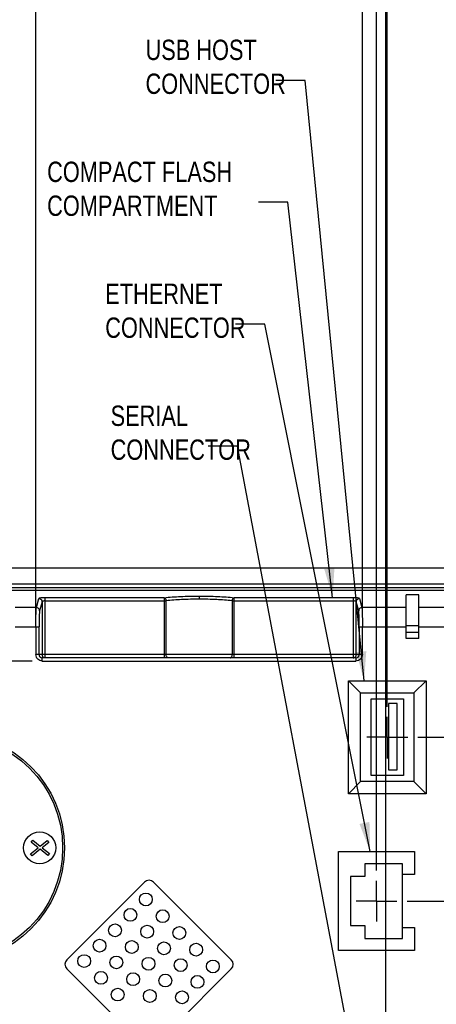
# Model space of a CAD drawing. Header units: inches. Extents: x 0 to 34, y 0 to 22.
# Tile 18 of 21: x 24.3 to 26.8, y 11 to 17. Entities that reach past the tile are written whole.
import ezdxf

# ---------------------------------------------------------------- set-up
doc = ezdxf.new("R2010")
doc.units = ezdxf.units.IN
doc.header["$LTSCALE"] = 1.87
doc.header["$MEASUREMENT"] = 0
doc.linetypes.add('CENTER', pattern=[0.6, 0.375, -0.075, 0.075, -0.075])
doc.layers.get('0').update_dxf_attribs({"linetype": 'CONTINUOUS'})
for name, color, linetype in [('DEFAULT_1', 7, 'CENTER'), ('DETAIL', 7, 'CONTINUOUS'), ('DIMENSIONS', 7, 'CONTINUOUS')]:
    doc.layers.add(name, color=color, linetype=linetype)
doc.styles.get("Standard").update_dxf_attribs({"font": 'txt', "width": 0.8})
doc.dimstyles.new('DIMSTYLE_1', dxfattribs={"dimtxt": 0.125, "dimasz": 0.18, "dimexe": 0.18, "dimexo": 0.0625, "dimgap": 0.09, "dimtad": 0, "dimtih": 1, "dimtoh": 1, "dimdec": 1, "dimdsep": 46, "dimtxsty": 'STANDARD', "dimblk": '_FILLED', "dimblk1": '_FILLED', "dimblk2": '_FILLED', "dimcen": 0.09, "dimadec": 0, "dimazin": 0, "dimtp": 0.1, "dimtm": 0.1, "dimtfac": 1, "dimtdec": 1, "dimtofl": 0, "dimtmove": 0, "dimatfit": 3, "dimldrblk": '_FILLED', "dimfxl": 1, "dimtolj": 1, "dimarcsym": 0})

# ---------------------------------------------------------------- blocks, each defined once
blk = doc.blocks.new('_FILLED')
at = {"color": 0, "linetype": 'BYBLOCK'}
blk.add_solid([(0, 0), (-1, 0.174), (-1, -0.174)], dxfattribs=at)
blk = doc.blocks.new('*D20')
at = {"layer": 'DIMENSIONS', "color": 2, "linetype": 'CONTINUOUS'}
for p, q in [((26.5409, 12.8052), (26.5409, 18.2817)), ((28.5393, 13.6405), (28.5393, 18.2817)), ((26.5409, 18.1567), (26.1809, 18.1567)), ((28.5393, 18.1567), (28.8993, 18.1567))]:
    blk.add_line(p, q, dxfattribs=at)
at = {"layer": 'DIMENSIONS', "color": 2, "linetype": 'CONTINUOUS', "xscale": 0.18, "yscale": 0.18, "zscale": 0.18}
blk.add_blockref('_FILLED', (26.5409, 18.1567), dxfattribs=at)
at = {"layer": 'DIMENSIONS', "color": 2, "linetype": 'CONTINUOUS', "xscale": 0.18, "yscale": 0.18, "zscale": 0.18, "rotation": 180}
blk.add_blockref('_FILLED', (28.5393, 18.1567), dxfattribs=at)
at = {"layer": 'DIMENSIONS', "color": 2, "linetype": 'CONTINUOUS', "width": 0.8}
for s, p in [('[', (27.5091, 18.0942)), (']', (28.0091, 18.0942)), ('50.8', (26.9841, 18.0942)), ('2.00', (27.6091, 18.0942))]:
    blk.add_text(s, height=0.125, dxfattribs=at).set_placement(p)
blk = doc.blocks.new('*D21')
at = {"layer": 'DIMENSIONS', "color": 2, "linetype": 'CONTINUOUS'}
for p, q in [((26.4744, 18.2817), (26.4744, 19.7817)), ((28.5393, 13.6405), (28.5393, 19.7817)), ((26.4744, 19.6567), (26.8581, 19.6567)), ((28.5393, 19.6567), (28.1081, 19.6567)), ((26.4744, 11.7974), (26.4744, 18.0317))]:
    blk.add_line(p, q, dxfattribs=at)
at = {"layer": 'DIMENSIONS', "color": 2, "linetype": 'CONTINUOUS', "xscale": 0.18, "yscale": 0.18, "zscale": 0.18, "rotation": 180}
blk.add_blockref('_FILLED', (26.4744, 19.6567), dxfattribs=at)
at = {"layer": 'DIMENSIONS', "color": 2, "linetype": 'CONTINUOUS', "xscale": 0.18, "yscale": 0.18, "zscale": 0.18}
blk.add_blockref('_FILLED', (28.5393, 19.6567), dxfattribs=at)
at = {"layer": 'DIMENSIONS', "color": 2, "linetype": 'CONTINUOUS', "width": 0.8}
for s, p in [('52.5', (26.9206, 19.5942)), ('[', (27.4456, 19.5942)), ('2.07', (27.5456, 19.5942)), (']', (27.9456, 19.5942))]:
    blk.add_text(s, height=0.125, dxfattribs=at).set_placement(p)
blk = doc.blocks.new('*D22')
at = {"layer": 'DIMENSIONS', "color": 2, "linetype": 'CONTINUOUS'}
for p, q in [((26.5317, 18.2817), (26.5317, 19.0317)), ((28.5393, 13.6405), (28.5393, 19.0317)), ((26.5317, 18.9067), (26.9602, 18.9067)), ((28.5393, 18.9067), (28.0102, 18.9067)), ((26.5317, 10.5115), (26.5317, 18.0317))]:
    blk.add_line(p, q, dxfattribs=at)
at = {"layer": 'DIMENSIONS', "color": 2, "linetype": 'CONTINUOUS', "xscale": 0.18, "yscale": 0.18, "zscale": 0.18, "rotation": 180}
blk.add_blockref('_FILLED', (26.5317, 18.9067), dxfattribs=at)
at = {"layer": 'DIMENSIONS', "color": 2, "linetype": 'CONTINUOUS', "xscale": 0.18, "yscale": 0.18, "zscale": 0.18}
blk.add_blockref('_FILLED', (28.5393, 18.9067), dxfattribs=at)
at = {"layer": 'DIMENSIONS', "color": 2, "linetype": 'CONTINUOUS', "width": 0.8}
for s, p in [('51', (27.0227, 18.8442)), ('[', (27.3477, 18.8442)), ('2.01', (27.4477, 18.8442)), (']', (27.8477, 18.8442))]:
    blk.add_text(s, height=0.125, dxfattribs=at).set_placement(p)
blk = doc.blocks.new('*D24')
at = {"layer": 'DIMENSIONS', "color": 2, "linetype": 'CONTINUOUS'}
for p, q in [((30.3149, 13.5583), (30.3149, 13.9183)), ((28.3854, 13.5583), (30.4399, 13.5583)), ((26.7284, 12.6177), (29.4399, 12.6177)), ((29.6899, 12.6177), (30.4399, 12.6177)), ((30.3149, 12.6177), (30.3149, 12.2577))]:
    blk.add_line(p, q, dxfattribs=at)
at = {"layer": 'DIMENSIONS', "color": 2, "linetype": 'CONTINUOUS', "xscale": 0.18, "yscale": 0.18, "zscale": 0.18}
for p, rotation in [((30.3149, 13.5583), 270), ((30.3149, 12.6177), 90)]:
    blk.add_blockref('_FILLED', p, dxfattribs=dict(at, rotation=rotation))
at = {"layer": 'DIMENSIONS', "color": 2, "linetype": 'CONTINUOUS', "width": 0.8}
for s, p in [('23.9', (30.0649, 13.2234)), ('[', (30.0649, 13.0359)), ('.94', (30.1649, 13.0359)), (']', (30.4649, 13.0359))]:
    blk.add_text(s, height=0.125, dxfattribs=at).set_placement(p)
blk = doc.blocks.new('*D25')
at = {"layer": 'DIMENSIONS', "color": 2, "linetype": 'CONTINUOUS'}
for p, q in [((28.3854, 13.5583), (31.9399, 13.5583)), ((31.8149, 13.5583), (31.8149, 13.1728)), ((31.8149, 11.6099), (31.8149, 12.7353)), ((26.6619, 11.6099), (31.9399, 11.6099))]:
    blk.add_line(p, q, dxfattribs=at)
at = {"layer": 'DIMENSIONS', "color": 2, "linetype": 'CONTINUOUS', "xscale": 0.18, "yscale": 0.18, "zscale": 0.18}
for p, rotation in [((31.8149, 13.5583), 90), ((31.8149, 11.6099), 270)]:
    blk.add_blockref('_FILLED', p, dxfattribs=dict(at, rotation=rotation))
at = {"layer": 'DIMENSIONS', "color": 2, "linetype": 'CONTINUOUS', "width": 0.8}
for s, p in [('49.5', (31.5149, 12.9853)), ('[', (31.5149, 12.7978)), ('1.95', (31.6149, 12.7978)), (']', (32.0149, 12.7978))]:
    blk.add_text(s, height=0.125, dxfattribs=at).set_placement(p)
blk = doc.blocks.new('*D28')
at = {"layer": 'DIMENSIONS', "color": 2, "linetype": 'CONTINUOUS'}
for p, q in [((20.9606, 13.5028), (20.9606, 17.5317)), ((24.3812, 13.3596), (24.3812, 17.5317)), ((20.9606, 17.4067), (21.9839, 17.4067)), ((24.3812, 17.4067), (23.2339, 17.4067))]:
    blk.add_line(p, q, dxfattribs=at)
at = {"layer": 'DIMENSIONS', "color": 2, "linetype": 'CONTINUOUS', "xscale": 0.18, "yscale": 0.18, "zscale": 0.18, "rotation": 180}
blk.add_blockref('_FILLED', (20.9606, 17.4067), dxfattribs=at)
at = {"layer": 'DIMENSIONS', "color": 2, "linetype": 'CONTINUOUS', "xscale": 0.18, "yscale": 0.18, "zscale": 0.18}
blk.add_blockref('_FILLED', (24.3812, 17.4067), dxfattribs=at)
at = {"layer": 'DIMENSIONS', "color": 2, "linetype": 'CONTINUOUS', "width": 0.8}
for s, p in [('86.9', (22.0464, 17.3442)), ('[', (22.5714, 17.3442)), ('3.42', (22.6714, 17.3442)), (']', (23.0714, 17.3442))]:
    blk.add_text(s, height=0.125, dxfattribs=at).set_placement(p)
blk = doc.blocks.new('*D29')
at = {"layer": 'DIMENSIONS', "color": 2, "linetype": 'CONTINUOUS'}
for p, q in [((24.3812, 13.3596), (24.3812, 17.5317)), ((26.3877, 13.3596), (26.3877, 17.5317)), ((24.3812, 17.4067), (24.8855, 17.4067)), ((26.3877, 17.4067), (25.9355, 17.4067))]:
    blk.add_line(p, q, dxfattribs=at)
at = {"layer": 'DIMENSIONS', "color": 2, "linetype": 'CONTINUOUS', "xscale": 0.18, "yscale": 0.18, "zscale": 0.18, "rotation": 180}
blk.add_blockref('_FILLED', (24.3812, 17.4067), dxfattribs=at)
at = {"layer": 'DIMENSIONS', "color": 2, "linetype": 'CONTINUOUS', "xscale": 0.18, "yscale": 0.18, "zscale": 0.18}
blk.add_blockref('_FILLED', (26.3877, 17.4067), dxfattribs=at)
at = {"layer": 'DIMENSIONS', "color": 2, "linetype": 'CONTINUOUS', "width": 0.8}
for s, p in [('51', (24.948, 17.3442)), ('[', (25.273, 17.3442)), ('2.01', (25.373, 17.3442)), (']', (25.773, 17.3442))]:
    blk.add_text(s, height=0.125, dxfattribs=at).set_placement(p)
blk = doc.blocks.new('*D30')
at = {"layer": 'DIMENSIONS', "color": 2, "linetype": 'CONTINUOUS'}
for p, q in [((20.1122, 13.5583), (20.1122, 13.9183)), ((21.0161, 13.5583), (19.9872, 13.5583)), ((24.3581, 13.0858), (19.9872, 13.0858)), ((20.1122, 13.0858), (20.1122, 12.7258))]:
    blk.add_line(p, q, dxfattribs=at)
at = {"layer": 'DIMENSIONS', "color": 2, "linetype": 'CONTINUOUS', "xscale": 0.18, "yscale": 0.18, "zscale": 0.18}
for p, rotation in [((20.1122, 13.5583), 270), ((20.1122, 13.0858), 90)]:
    blk.add_blockref('_FILLED', p, dxfattribs=dict(at, rotation=rotation))
at = {"layer": 'DIMENSIONS', "color": 2, "linetype": 'CONTINUOUS', "width": 0.8}
for s, p in [('12', (19.8622, 13.3423)), ('[', (19.8622, 13.1548)), ('.47', (19.9622, 13.1548)), (']', (20.2622, 13.1548))]:
    blk.add_text(s, height=0.125, dxfattribs=at).set_placement(p)

msp = doc.modelspace()

# ---------------------------------------------------------------- linework, layer by layer
at = {"color": 7, "linetype": 'CONTINUOUS'}
for p, q in [((28.4606, 13.6567), (20.9409, 13.6567)), ((28.3229, 13.5583), (21.0786, 13.5583)), ((28.301, 13.5363), (21.1005, 13.5363)), ((21.1146, 13.5214), (28.2869, 13.5214)), ((24.3842, 13.4142), (24.3991, 13.4705)), ((24.4188, 13.4509), (24.4038, 13.3946)), ((24.4188, 13.4509), (24.4188, 13.1252)), ((24.4384, 13.1055), (24.4384, 13.4755)), ((25.1688, 13.4755), (24.4384, 13.4755)), ((24.4384, 13.4559), (25.1815, 13.4559)), ((25.1688, 13.4755), (25.1688, 13.1055)), ((25.1815, 13.1252), (25.1815, 13.4559)), ((25.3844, 13.4858), (25.3844, 13.4663)), ((25.5874, 13.4559), (25.5874, 13.1252)), ((25.5874, 13.4559), (26.3304, 13.4559)), ((25.6001, 13.1055), (25.6001, 13.4755)), ((26.3304, 13.4755), (25.6001, 13.4755)), ((26.3304, 13.4755), (26.3304, 13.1055)), ((26.3501, 13.1252), (26.3501, 13.4509)), ((26.365, 13.3946), (26.3501, 13.4509)), ((26.3698, 13.4705), (26.3847, 13.4142)), ((26.6558, 13.2244), (26.6558, 13.4938)), ((26.7345, 13.4938), (26.6558, 13.4938)), ((26.7345, 13.2244), (26.7345, 13.4938)), ((24.3842, 13.4142), (24.2542, 13.4142)), ((26.6558, 13.4142), (26.3847, 13.4142)), ((26.9038, 13.4142), (26.7345, 13.4142)), ((24.2542, 13.2971), (24.4008, 13.2971)), ((24.3812, 13.2971), (24.3812, 13.1252)), ((24.4008, 13.1252), (24.4008, 13.2971)), ((26.368, 13.2971), (26.368, 13.1252)), ((26.368, 13.2971), (26.6558, 13.2971)), ((26.3877, 13.1252), (26.3877, 13.2971)), ((26.7345, 13.3024), (26.6558, 13.3024)), ((26.6558, 13.263), (26.7345, 13.263)), ((26.7345, 13.2971), (26.9038, 13.2971)), ((26.7345, 13.2244), (26.6558, 13.2244)), ((26.3877, 13.1252), (24.3812, 13.1252)), ((24.4206, 13.0858), (24.4206, 13.1055)), ((26.3483, 13.1055), (24.4206, 13.1055)), ((24.4206, 13.0858), (26.3483, 13.0858)), ((26.3483, 13.1055), (26.3483, 13.0858)), ((26.3019, 12.2704), (26.3019, 12.9649)), ((26.3019, 12.9649), (26.7798, 12.9649)), ((26.3019, 12.9649), (26.377, 12.8898)), ((26.7798, 12.9649), (26.7046, 12.8898)), ((26.7798, 12.9649), (26.7798, 12.2704)), ((26.377, 12.3455), (26.377, 12.8898)), ((26.377, 12.8898), (26.7046, 12.8898)), ((26.4424, 12.3814), (26.4424, 12.8539)), ((26.4424, 12.8539), (26.6393, 12.8539)), ((26.6393, 12.8539), (26.6393, 12.3814)), ((26.7046, 12.8898), (26.7046, 12.3455)), ((26.5471, 12.8254), (26.5471, 12.4172)), ((26.6015, 12.8254), (26.5471, 12.8254)), ((26.6015, 12.4172), (26.6015, 12.8254)), ((26.5471, 12.4172), (26.6015, 12.4172)), ((26.6393, 12.3814), (26.4424, 12.3814)), ((26.3019, 12.2704), (26.377, 12.3455)), ((26.7046, 12.3455), (26.377, 12.3455)), ((26.7798, 12.2704), (26.7046, 12.3455)), ((26.7798, 12.2704), (26.3019, 12.2704)), ((24.3484, 11.9006), (24.395, 11.9384)), ((24.3524, 11.9729), (24.3624, 11.9851)), ((24.395, 11.9384), (24.3524, 11.9729)), ((24.4075, 11.9282), (24.3584, 11.8884)), ((24.3624, 11.9851), (24.4075, 11.9485)), ((24.4075, 11.9485), (24.4503, 11.9831)), ((24.4543, 11.8903), (24.4075, 11.9282)), ((24.4602, 11.9709), (24.4201, 11.9384)), ((24.4201, 11.9384), (24.4642, 11.9026)), ((24.4503, 11.9831), (24.4602, 11.9709)), ((24.3584, 11.8884), (24.3484, 11.9006)), ((24.4642, 11.9026), (24.4543, 11.8903)), ((26.2401, 11.914), (26.7083, 11.914)), ((26.2401, 11.3057), (26.2401, 11.914)), ((26.7083, 11.914), (26.7083, 11.7731)), ((26.634, 11.8396), (26.4021, 11.8396)), ((26.4021, 11.8396), (26.4021, 11.7605)), ((26.634, 11.3801), (26.634, 11.8396)), ((26.4021, 11.7605), (26.3144, 11.7605)), ((26.3144, 11.7605), (26.3144, 11.4592)), ((26.7083, 11.7731), (26.634, 11.7731)), ((25.0487, 11.7266), (24.5713, 11.2491)), ((25.5819, 11.2491), (25.1044, 11.7266)), ((26.3144, 11.4592), (26.4021, 11.4592)), ((26.4021, 11.4592), (26.4021, 11.3801)), ((26.634, 11.4466), (26.7083, 11.4466)), ((26.7083, 11.4466), (26.7083, 11.3057)), ((26.4021, 11.3801), (26.634, 11.3801)), ((26.7083, 11.3057), (26.2401, 11.3057)), ((24.5713, 11.1935), (25.0487, 10.716)), ((25.1044, 10.716), (25.5819, 11.1935))]:
    msp.add_line(p, q, dxfattribs=at)
for centre, radius in [((23.8533, 11.9377), 0.704), ((23.8533, 11.9377), 0.6922), ((24.4045, 11.9377), 0.0984), ((25.0569, 11.62), 0.0394), ((24.9621, 11.5252), 0.0394), ((25.1599, 11.517), 0.0394), ((24.8674, 11.4305), 0.0394), ((25.0651, 11.4222), 0.0394), ((25.2629, 11.414), 0.0394), ((24.7726, 11.3358), 0.0394), ((24.9704, 11.3275), 0.0394), ((25.1681, 11.3192), 0.0394), ((25.3659, 11.311), 0.0394), ((24.6779, 11.241), 0.0394), ((24.8756, 11.2328), 0.0394), ((25.0734, 11.2245), 0.0394), ((25.2711, 11.2162), 0.0394), ((25.4689, 11.208), 0.0394), ((24.7809, 11.138), 0.0394), ((24.9786, 11.1298), 0.0394), ((25.1764, 11.1215), 0.0394), ((25.3741, 11.1132), 0.0394), ((24.8839, 11.035), 0.0394), ((25.0816, 11.0267), 0.0394), ((25.2794, 11.0185), 0.0394)]:
    msp.add_circle(centre, radius, dxfattribs=at)
for centre, start, end in [((25.0766, 11.6988), 45, 135), ((24.5991, 11.2213), 135, 225), ((25.554, 11.2213), 315, 45)]:
    msp.add_arc(centre, 0.0394, start, end, dxfattribs=at)
for points, knots in [([(24.4384, 13.4755), (24.4336, 13.4755), (24.4245, 13.4752), (24.412, 13.4744), (24.4046, 13.4728), (24.3994, 13.4717), (24.3991, 13.4705)], [0, 0, 0, 0, 0.365857, 0.686157, 0.902969, 1, 1, 1, 1]), ([(24.3991, 13.4705), (24.4002, 13.4705), (24.4026, 13.4702), (24.4062, 13.4692), (24.4098, 13.4674), (24.413, 13.4649), (24.4156, 13.4618), (24.4174, 13.4583), (24.4185, 13.4546), (24.4188, 13.4521), (24.4188, 13.4509)], [0, 0, 0, 0, 0.110531, 0.23513, 0.364976, 0.497536, 0.629962, 0.759444, 0.883559, 1, 1, 1, 1]), ([(24.4384, 13.4559), (24.436, 13.4559), (24.4315, 13.4557), (24.4254, 13.4548), (24.4212, 13.4535), (24.4189, 13.4518), (24.4188, 13.4509)], [0, 0, 0, 0, 0.348179, 0.647902, 0.870608, 1, 1, 1, 1]), ([(25.1688, 13.4755), (25.2023, 13.4792), (25.2742, 13.4842), (25.3462, 13.4858), (25.3844, 13.4858)], [0, 0, 0, 0, 0.468347, 1, 1, 1, 1]), ([(25.1688, 13.4755), (25.1703, 13.4752), (25.1737, 13.4737), (25.1777, 13.4691), (25.1805, 13.4629), (25.1813, 13.4583), (25.1815, 13.4559)], [0, 0, 0, 0, 0.189385, 0.435285, 0.7185, 1, 1, 1, 1]), ([(25.3844, 13.4663), (25.3484, 13.4663), (25.2806, 13.4647), (25.213, 13.4597), (25.1815, 13.4559)], [0, 0, 0, 0, 0.531552, 1, 1, 1, 1]), ([(25.3844, 13.4858), (25.4227, 13.4858), (25.4947, 13.4842), (25.5666, 13.4792), (25.6001, 13.4755)], [0, 0, 0, 0, 0.531653, 1, 1, 1, 1]), ([(25.5874, 13.4559), (25.5559, 13.4597), (25.4882, 13.4647), (25.4205, 13.4663), (25.3844, 13.4663)], [0, 0, 0, 0, 0.468448, 1, 1, 1, 1]), ([(25.5874, 13.4559), (25.5875, 13.4583), (25.5884, 13.4629), (25.5911, 13.4691), (25.5951, 13.4737), (25.5985, 13.4752), (25.6001, 13.4755)], [0, 0, 0, 0, 0.2815, 0.564715, 0.810615, 1, 1, 1, 1]), ([(26.3698, 13.4705), (26.3694, 13.4718), (26.3641, 13.4728), (26.3566, 13.4744), (26.3441, 13.4752), (26.3352, 13.4755), (26.3304, 13.4755)], [0, 0, 0, 0, 0.100124, 0.321113, 0.641617, 1, 1, 1, 1]), ([(26.3501, 13.4509), (26.35, 13.4518), (26.3477, 13.4535), (26.3436, 13.4547), (26.3375, 13.4557), (26.3329, 13.4559), (26.3304, 13.4559)], [0, 0, 0, 0, 0.124459, 0.343857, 0.645676, 1, 1, 1, 1]), ([(26.3501, 13.4509), (26.3501, 13.4521), (26.3503, 13.4546), (26.3514, 13.4582), (26.3532, 13.4617), (26.3558, 13.4648), (26.3589, 13.4674), (26.3625, 13.4692), (26.3661, 13.4702), (26.3686, 13.4705), (26.3698, 13.4705)], [0, 0, 0, 0, 0.115615, 0.238812, 0.367332, 0.49881, 0.630499, 0.759604, 0.883626, 1, 1, 1, 1]), ([(24.3812, 13.2971), (24.3812, 13.3109), (24.3813, 13.3312), (24.3816, 13.3571), (24.382, 13.3741), (24.3824, 13.3886), (24.3829, 13.4001), (24.3834, 13.4083), (24.3838, 13.4126), (24.3842, 13.4142)], [0, 0, 0, 0, 0.355043, 0.518166, 0.664618, 0.789564, 0.889111, 0.959929, 1, 1, 1, 1]), ([(24.4038, 13.3946), (24.4038, 13.3971), (24.4028, 13.4022), (24.3984, 13.4088), (24.3918, 13.4132), (24.3866, 13.4142), (24.3842, 13.4142)], [0, 0, 0, 0, 0.239124, 0.498704, 0.759102, 1, 1, 1, 1]), ([(24.4038, 13.3946), (24.4035, 13.3934), (24.4031, 13.3898), (24.4026, 13.3829), (24.4021, 13.3733), (24.4016, 13.3613), (24.4013, 13.3471), (24.4009, 13.3255), (24.4008, 13.3086), (24.4008, 13.2971)], [0, 0, 0, 0, 0.040176, 0.111047, 0.210609, 0.335545, 0.481971, 0.645055, 1, 1, 1, 1]), ([(26.3847, 13.4142), (26.3823, 13.4142), (26.3771, 13.4132), (26.3704, 13.4088), (26.366, 13.4022), (26.365, 13.3971), (26.365, 13.3946)], [0, 0, 0, 0, 0.240898, 0.501296, 0.760876, 1, 1, 1, 1]), ([(26.368, 13.2971), (26.368, 13.3086), (26.3679, 13.3255), (26.3676, 13.3471), (26.3672, 13.3613), (26.3668, 13.3733), (26.3663, 13.3829), (26.3658, 13.3898), (26.3654, 13.3934), (26.365, 13.3946)], [0, 0, 0, 0, 0.354945, 0.518029, 0.664455, 0.789391, 0.888953, 0.959824, 1, 1, 1, 1]), ([(26.3847, 13.4142), (26.385, 13.4126), (26.3854, 13.4083), (26.386, 13.4001), (26.3864, 13.3886), (26.3869, 13.3741), (26.3872, 13.3571), (26.3876, 13.3312), (26.3877, 13.3109), (26.3877, 13.2971)], [0, 0, 0, 0, 0.040071, 0.110889, 0.210436, 0.335382, 0.481834, 0.644957, 1, 1, 1, 1]), ([(24.4008, 13.1252), (24.4008, 13.1227), (24.4016, 13.1188), (24.4041, 13.1142), (24.4065, 13.1112), (24.4095, 13.1087), (24.4141, 13.1063), (24.418, 13.1055), (24.4206, 13.1055)], [0, 0, 0, 0, 0.249351, 0.374507, 0.499703, 0.624945, 0.750229, 1, 1, 1, 1]), ([(24.4188, 13.1252), (24.4188, 13.1227), (24.4198, 13.1175), (24.4227, 13.1131), (24.4245, 13.1113)], [0, 0, 0, 0, 0.500041, 1, 1, 1, 1]), ([(25.1942, 13.1055), (25.1925, 13.1055), (25.1888, 13.1068), (25.1847, 13.1114), (25.1821, 13.1178), (25.1815, 13.1227), (25.1815, 13.1252)], [0, 0, 0, 0, 0.198785, 0.430752, 0.702822, 1, 1, 1, 1]), ([(25.5747, 13.1055), (25.5764, 13.1055), (25.5801, 13.1068), (25.5842, 13.1114), (25.5868, 13.1178), (25.5874, 13.1227), (25.5874, 13.1252)], [0, 0, 0, 0, 0.198785, 0.430752, 0.702822, 1, 1, 1, 1]), ([(26.3304, 13.1055), (26.333, 13.1055), (26.3382, 13.1066), (26.3425, 13.1095), (26.3443, 13.1113)], [0, 0, 0, 0, 0.499959, 1, 1, 1, 1]), ([(26.3483, 13.1055), (26.3509, 13.1055), (26.3548, 13.1063), (26.3593, 13.1087), (26.3623, 13.1112), (26.3648, 13.1142), (26.3672, 13.1188), (26.368, 13.1227), (26.368, 13.1252)], [0, 0, 0, 0, 0.249771, 0.375055, 0.500297, 0.625493, 0.750649, 1, 1, 1, 1])]:
    msp.add_open_spline(points, degree=3, knots=knots, dxfattribs=at)
for points in [[(24.3842, 13.11), (24.3822, 13.1148), (24.3812, 13.12), (24.3812, 13.1252)], [(24.4054, 13.0889), (24.4006, 13.0909), (24.392, 13.0967), (24.3862, 13.1053), (24.3842, 13.11)], [(24.4206, 13.0858), (24.4154, 13.0858), (24.4102, 13.0869), (24.4054, 13.0889)], [(24.4245, 13.1113), (24.4263, 13.1095), (24.4285, 13.108), (24.4309, 13.107)], [(26.3443, 13.1113), (26.3462, 13.1131), (26.3476, 13.1153), (26.3486, 13.1177)], [(26.3635, 13.0889), (26.3587, 13.0869), (26.3535, 13.0858), (26.3483, 13.0858)], [(26.3486, 13.1177), (26.3496, 13.1201), (26.3501, 13.1227), (26.3501, 13.1252)], [(26.3846, 13.11), (26.3827, 13.1053), (26.3769, 13.0967), (26.3682, 13.0909), (26.3635, 13.0889)], [(26.3877, 13.1252), (26.3877, 13.12), (26.3866, 13.1148), (26.3846, 13.11)]]:
    msp.add_open_spline(points, degree=3, dxfattribs=at)
at = {"layer": 'DEFAULT_1', "color": 7, "linetype": 'CENTER'}
for p, q in [((26.5409, 12.6177), (26.5409, 12.7427)), ((26.5409, 12.6177), (26.4159, 12.6177)), ((26.5409, 12.6177), (26.5409, 12.4875)), ((26.5409, 12.6177), (26.6659, 12.6177)), ((26.4744, 11.6099), (26.4744, 11.7349)), ((26.4744, 11.6099), (26.3494, 11.6099)), ((26.4744, 11.6099), (26.5994, 11.6099)), ((26.4744, 11.6099), (26.4744, 11.4849))]:
    msp.add_line(p, q, dxfattribs=at)
at = {"layer": 'DETAIL', "color": 2, "linetype": 'CONTINUOUS'}
for p, q in [((26.035, 16.6567), (25.855, 16.6567)), ((26.3982, 12.9649), (26.035, 16.6567)), ((25.9302, 15.9067), (25.7502, 15.9067)), ((26.2049, 13.4755), (25.9302, 15.9067)), ((25.7874, 15.1567), (25.6074, 15.1567)), ((26.4357, 11.914), (25.7874, 15.1567)), ((25.6205, 14.4067), (25.4405, 14.4067)), ((26.3224, 10.6825), (25.6205, 14.4067))]:
    msp.add_line(p, q, dxfattribs=at)
for points in [[(26.1536, 13.6508), (26.2049, 13.4755), (26.2157, 13.6578)], [(26.3495, 13.141), (26.3982, 12.9649), (26.4117, 13.1471)], [(26.3697, 12.0844), (26.4357, 11.914), (26.431, 12.0966)]]:
    msp.add_solid(points, dxfattribs=at)

# ---------------------------------------------------------------- texts
at = {"layer": 'DETAIL', "color": 2, "linetype": 'CONTINUOUS', "char_height": 0.125, "attachment_point": 1}
for s, insert, width in [('USB HOST\\PCONNECTOR', (25.055, 16.9067), 0.9), ('COMPACT FLASH\\PCOMPARTMENT', (24.4502, 16.1567), 1.3), ('ETHERNET\\PCONNECTOR', (24.8074, 15.4067), 0.9), ('SERIAL\\PCONNECTOR', (24.8405, 14.6567), 0.9)]:
    msp.add_mtext(s, dxfattribs=dict(at, insert=insert, width=width))

# ---------------------------------------------------------------- dimensions: what is measured, and where the dimension line sits
at = {"layer": 'DIMENSIONS', "color": 2, "linetype": 'CONTINUOUS'}
for base, p1, p2, angle, picture, middle in [((26.4744, 19.6567), (28.5393, 13.6405), (26.4744, 11.7974), 180, '*D21', (27.4831, 19.6567)), ((26.5317, 18.9067), (28.5393, 13.6405), (26.5317, 10.5115), 180, '*D22', (27.4852, 18.9067)), ((26.5409, 18.1567), (28.5393, 13.6405), (26.5409, 12.8052), 180, '*D20', (27.5466, 18.1567)), ((20.1122, 13.0858), (21.0161, 13.5583), (24.3581, 13.0858), 270, '*D30', (20.1122, 13.311)), ((30.3149, 12.6177), (28.3854, 13.5583), (26.7284, 12.6177), 270, '*D24', (30.3149, 13.1922)), ((31.8149, 11.6099), (28.3854, 13.5583), (26.6619, 11.6099), 270, '*D25', (31.8149, 12.9541))]:
    dim = msp.add_linear_dim(base=base, p1=p1, p2=p2, angle=angle, dimstyle='DIMSTYLE_1', dxfattribs=at)
    dim.commit()
    dim.dimension.update_dxf_attribs({"geometry": picture, "text_midpoint": middle, "dimtype": 160})
for base, p1, p2, picture, middle in [((24.3812, 17.4067), (20.9606, 13.5028), (24.3812, 13.3596), '*D28', (22.6089, 17.4067)), ((26.3877, 17.4067), (24.3812, 13.3596), (26.3877, 13.3596), '*D29', (25.4105, 17.4067))]:
    dim = msp.add_linear_dim(base=base, p1=p1, p2=p2, dimstyle='DIMSTYLE_1', dxfattribs=at)
    dim.commit()
    dim.dimension.update_dxf_attribs({"geometry": picture, "text_midpoint": middle, "dimtype": 160})

doc.saveas('drawing.dxf')
